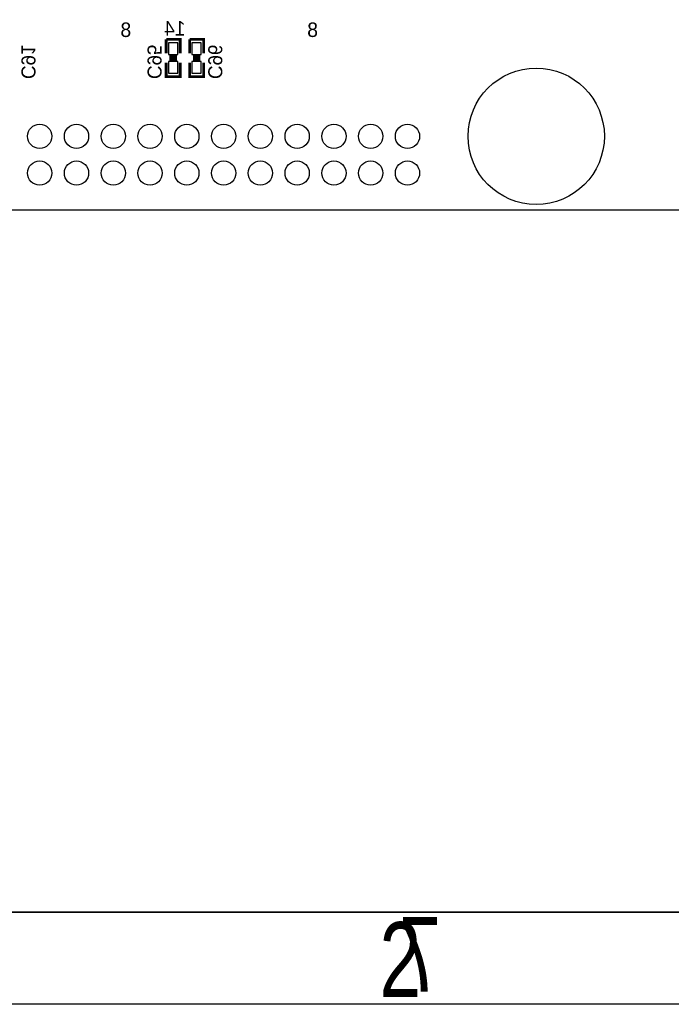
# Model space of a CAD drawing. Extents: x -19 to 391, y -43 to 244.
# Tile 12 of 34: x 40 to 75, y -43 to 10. Entities that reach past the tile are written whole.
import ezdxf

# ---------------------------------------------------------------- set-up
doc = ezdxf.new("R2010")
doc.units = 0
for name, color, linetype in [('BOARD_GEOMETRY_DIMENSION', 2, 'CONTINUOUS'), ('BOARD_GEOMETRY_OUTLINE', 3, 'CONTINUOUS'), ('BOARD_GEOMETRY_SILKSCREEN_B', 1, 'CONTINUOUS'), ('PACKAGE_GEOMETRY_SILKSCREEN_B', 4, 'CONTINUOUS'), ('PIN_B', 5, 'CONTINUOUS'), ('REF_DES_SILKSCREEN_B', 6, 'CONTINUOUS')]:
    doc.layers.add(name, color=color, linetype=linetype)

msp = doc.modelspace()

# ---------------------------------------------------------------- linework, layer by layer
at = {"layer": 'BOARD_GEOMETRY_DIMENSION'}
msp.add_lwpolyline([(-19.05, -43.18), (-19.05, 243.819934), (390.949942, 243.819934), (390.949942, -43.18)], close=True, dxfattribs=at)
msp.add_lwpolyline([(-14.05001, -38.179756), (385.949952, -38.179756)], dxfattribs=at)
at = {"layer": 'BOARD_GEOMETRY_OUTLINE'}
msp.add_lwpolyline([(0, 0), (159.999934, 0), (159.999934, 90.000074), (0, 90.000074)], close=True, dxfattribs=at)
at = {"layer": 'BOARD_GEOMETRY_SILKSCREEN_B'}
msp.add_lwpolyline([(-19.05, -43.18), (-19.05, 243.819934), (390.949942, 243.819934), (390.949942, -43.18)], close=True, dxfattribs=at)
msp.add_lwpolyline([(385.949952, -38.179756), (-14.05001, -38.179756)], dxfattribs=at)
at = {"layer": 'PACKAGE_GEOMETRY_SILKSCREEN_B', "const_width": 0.1524}
for points in [[(48.641, 8.509), (48.641, 9.271), (47.879, 9.271)], [(47.879, 9.271), (47.879, 8.509)], [(49.911, 8.509), (49.911, 9.271), (49.149, 9.271)], [(49.149, 9.271), (49.149, 8.509)], [(47.879, 8.001), (47.879, 7.239), (48.641, 7.239), (48.641, 8.001)], [(48.0568, 8.3312), (48.4632, 8.3312)], [(48.0568, 8.1788), (48.4632, 8.1788)], [(49.149, 8.001), (49.149, 7.239), (49.911, 7.239), (49.911, 8.001)], [(49.3268, 8.3312), (49.7332, 8.3312)], [(49.3268, 8.1788), (49.7332, 8.1788)]]:
    msp.add_lwpolyline(points, dxfattribs=at)
at = {"layer": 'PIN_B'}
for points in [[(48.514, 9.0805), (48.006, 9.0805), (48.006, 8.4455), (48.514, 8.4455)], [(49.784, 9.0805), (49.276, 9.0805), (49.276, 8.4455), (49.784, 8.4455)], [(48.514, 8.0645), (48.006, 8.0645), (48.006, 7.4295), (48.514, 7.4295)], [(49.784, 8.0645), (49.276, 8.0645), (49.276, 7.4295), (49.784, 7.4295)]]:
    msp.add_lwpolyline(points, close=True, dxfattribs=at)
for centre, radius in [((67.999864, 3.999992), 3.7084), ((40.999918, 3.999992), 0.6604), ((42.999914, 3.999992), 0.6604), ((44.99991, 3.999992), 0.6604), ((46.999906, 3.999992), 0.6604), ((48.999902, 3.999992), 0.6604), ((50.999898, 3.999992), 0.6604), ((52.999894, 3.999992), 0.6604), ((54.99989, 3.999992), 0.6604), ((56.999886, 3.999992), 0.6604), ((58.999882, 3.999992), 0.6604), ((60.999878, 3.999992), 0.6604), ((40.999918, 1.999996), 0.6604), ((42.999914, 1.999996), 0.6604), ((44.99991, 1.999996), 0.6604), ((46.999906, 1.999996), 0.6604), ((48.999902, 1.999996), 0.6604), ((50.999898, 1.999996), 0.6604), ((52.999894, 1.999996), 0.6604), ((54.99989, 1.999996), 0.6604), ((56.999886, 1.999996), 0.6604), ((58.999882, 1.999996), 0.6604), ((60.999878, 1.999996), 0.6604)]:
    msp.add_circle(centre, radius, dxfattribs=at)

# ---------------------------------------------------------------- texts
at = {"layer": 'BOARD_GEOMETRY_DIMENSION', "width": 0.75}
msp.add_text('2', height=4.064, dxfattribs=at).set_placement((59.480704, -42.780458))
at = {"layer": 'BOARD_GEOMETRY_SILKSCREEN_B', "text_generation_flag": 2, "width": 0.75}
msp.add_text('7', height=4.064, dxfattribs=at).set_placement((62.82055, -42.492168))
at = {"layer": 'PACKAGE_GEOMETRY_SILKSCREEN_B', "text_generation_flag": 2}
for s, p in [('8', (45.974, 9.398)), ('14', (48.9331, 9.474708)), ('8', (56.134, 9.398))]:
    msp.add_text(s, height=0.7874, dxfattribs=at).set_placement(p)
at = {"layer": 'REF_DES_SILKSCREEN_B', "text_generation_flag": 2}
for s, p in [('C91', (40.005, 7.112)), ('C95', (46.863, 7.112)), ('C96', (50.165, 7.112))]:
    msp.add_text(s, height=0.762, rotation=270, dxfattribs=at).set_placement(p)

doc.saveas('drawing.dxf')
